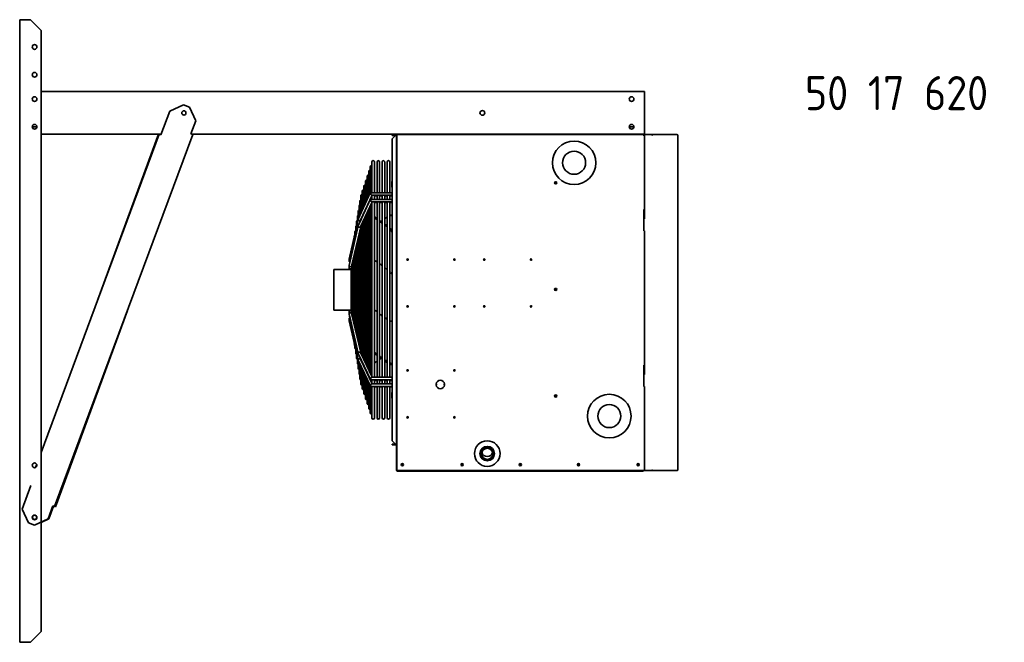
# Model space of a CAD drawing. Extents: x 1965 to 12366, y 538 to 8452.
# Tile 32 of 33: x 9268 to 11000, y 6143 to 7238. Entities that reach past the tile are written whole.
import ezdxf

# ---------------------------------------------------------------- set-up
doc = ezdxf.new("R2010")
doc.units = 0
doc.header["$LTSCALE"] = 2
doc.layers.add('TEXT', color=5, linetype='CONTINUOUS')
doc.layers.add('Visible', color=7, linetype='CONTINUOUS', lineweight=35)
doc.styles.get("Standard").update_dxf_attribs({"font": 'ISOCP'})

msp = doc.modelspace()

# ---------------------------------------------------------------- linework, layer by layer
at = {"layer": 'Visible'}
for p, q in [((9271.25, 7238.27), (9267.88, 7238.27)), ((9267.88, 6143.27), (9267.88, 7238.27)), ((9271.25, 7238.27), (9286.63, 7238.27)), ((9286.63, 7238.27), (9305.38, 7219.52)), ((9305.38, 7219.52), (9305.38, 6162.02)), ((9305.38, 7111.9), (10366.63, 7111.9)), ((10366.63, 7108.52), (10366.63, 7111.9)), ((10366.63, 7040.27), (10366.63, 7108.52)), ((9531.69, 7077.25), (9555.79, 7088.31)), ((9566.34, 7084.4), (9555.79, 7088.31)), ((9566.34, 7084.4), (9577.4, 7060.3)), ((9531.69, 7077.25), (9516.3, 7035.76)), ((9298.24, 7049.65), (9290.02, 7049.65)), ((9569.05, 7037.79), (9577.4, 7060.3)), ((10348.24, 7049.65), (10340.02, 7049.65)), ((9305.38, 6476.89), (9513.13, 7036.94)), ((9513.12, 7036.9), (9305.38, 7036.9)), ((9572.21, 7036.62), (9329.36, 6381.96)), ((9511.97, 7036.9), (9405.18, 6745.93)), ((9513.1, 7036.85), (9512.96, 7036.9)), ((9516.3, 7035.76), (9513.13, 7036.94)), ((9516.72, 7036.9), (9513.24, 7036.9)), ((9515.57, 7036.9), (9515.29, 7036.14)), ((9572.21, 7036.62), (9569.05, 7037.79)), ((10366.63, 7036.9), (9571.46, 7036.9)), ((9923, 7035.77), (9923, 7034.65)), ((9929, 7035.77), (9923, 7035.77)), ((9923, 7034.65), (9929, 7034.65)), ((9923, 7028.6), (9929, 7034.6)), ((9929, 7034.65), (9929, 7035.77)), ((9930.5, 7035.77), (9930.5, 7026.4)), ((9931.25, 7035.77), (9931.25, 7026.4)), ((9931.25, 7035.35), (9932, 7035.35)), ((9931.63, 7036.15), (10364.38, 7036.15)), ((9932.06, 7035.4), (9932.06, 7036.15)), ((10364.38, 7035.02), (10364.38, 7036.15)), ((10365.5, 7035.02), (10364.38, 7035.02)), ((10364.75, 7035.77), (10364.75, 7035.02)), ((10365.5, 7035.02), (10365.5, 7035.77)), ((10366.56, 7035.02), (10365.5, 7035.02)), ((10366.63, 7035.02), (10366.56, 7035.02)), ((10366.63, 7036.9), (10366.63, 7040.27)), ((10366.63, 7036.15), (10380, 7036.15)), ((10366.63, 7036.15), (10366.63, 7035.4)), ((10366.63, 7035.4), (10366.63, 7035.02)), ((10366.63, 7035.02), (10366.63, 6904.52)), ((10366.63, 6888.02), (10366.63, 7035.02)), ((10380.07, 7036.15), (10380, 7036.15)), ((10380.07, 7035.4), (10380.03, 7035.4)), ((10380.03, 7035.35), (10380.19, 7035.35)), ((10380.04, 7035.02), (10380.83, 7035.02)), ((10380.07, 7036.15), (10424.38, 7036.15)), ((10380.07, 7035.4), (10380.07, 7036.15)), ((10425.17, 7035.02), (10425.5, 7035.02)), ((10425.5, 7035.02), (10425.5, 6446.27)), ((9923, 6497.7), (9923, 7028.6)), ((9930.5, 7026.4), (9930.5, 7024.52)), ((9931.25, 7026.4), (9930.5, 7026.4)), ((9930.5, 7024.52), (9930.5, 6505.15)), ((9930.5, 7021.9), (9931.25, 7021.9)), ((9931.25, 7026.02), (9931.25, 7026.4)), ((9931.25, 6445.15), (9931.25, 7026.02)), ((9884.57, 6979.6), (9884.57, 6933.58)), ((9887.38, 6988.15), (9887.38, 6933.97)), ((9891.88, 6933.97), (9891.88, 6988.15)), ((9896.38, 6988.15), (9896.38, 6933.97)), ((9900.88, 6933.97), (9900.88, 6988.15)), ((9905.38, 6988.15), (9905.38, 6933.97)), ((9909.88, 6933.97), (9909.88, 6988.15)), ((9914.38, 6988.15), (9914.38, 6933.97)), ((9918.88, 6933.97), (9918.88, 6988.15)), ((9878.94, 6962.5), (9878.94, 6921.27)), ((9881.75, 6971.05), (9881.75, 6927.43)), ((9873.31, 6945.4), (9873.31, 6908.97)), ((9876.12, 6953.95), (9876.12, 6915.12)), ((9922.7, 6953.64), (9923, 6954.16)), ((9922.7, 6953.64), (9922.7, 6952.99)), ((9922.7, 6952.99), (9922.7, 6948.76)), ((9922.7, 6948.76), (9922.7, 6944.54)), ((9930.5, 6951.76), (9931.25, 6951.76)), ((9930.5, 6945.76), (9931.25, 6945.76)), ((9863.39, 6887.29), (9884.62, 6933.71)), ((9867.59, 6885.64), (9887.63, 6929.47)), ((9867.68, 6928.31), (9867.68, 6896.67)), ((9870.5, 6936.85), (9870.5, 6902.82)), ((9885.03, 6933.97), (9923, 6933.97)), ((9887.35, 6929.47), (9923, 6929.47)), ((9887.38, 6928.91), (9887.38, 6922.33)), ((9891.88, 6922.33), (9891.88, 6929.47)), ((9891.88, 6928.56), (9896.38, 6928.56)), ((9896.38, 6929.47), (9896.38, 6922.33)), ((9900.88, 6922.33), (9900.88, 6929.47)), ((9900.88, 6928.56), (9905.38, 6928.56)), ((9905.38, 6929.47), (9905.38, 6922.33)), ((9909.88, 6922.33), (9909.88, 6929.47)), ((9909.88, 6928.56), (9914.38, 6928.56)), ((9914.38, 6929.47), (9914.38, 6922.33)), ((9918.88, 6922.33), (9918.88, 6929.47)), ((9918.88, 6928.56), (9923, 6928.56)), ((9922.7, 6944.54), (9922.7, 6943.89)), ((9922.7, 6943.89), (9923, 6943.37)), ((9863.39, 6875.66), (9884.62, 6922.07)), ((9864.76, 6910.24), (9864.76, 6890.28)), ((9866.22, 6919.27), (9866.22, 6893.47)), ((9867.59, 6874), (9887.63, 6917.83)), ((9878.94, 6910.46), (9878.94, 6909.64)), ((9881.75, 6916.61), (9881.75, 6915.79)), ((9884.57, 6922.76), (9884.57, 6921.94)), ((9884.57, 6911.12), (9884.57, 6616.1)), ((9885.03, 6922.33), (9923, 6922.33)), ((9887.35, 6917.83), (9923, 6917.83)), ((9887.38, 6917.28), (9887.38, 6609.98)), ((9891.88, 6609.44), (9891.88, 6917.83)), ((9891.88, 6916.86), (9896.38, 6916.86)), ((9896.38, 6917.83), (9896.38, 6609.44)), ((9900.88, 6609.44), (9900.88, 6917.83)), ((9900.88, 6916.86), (9905.38, 6916.86)), ((9905.38, 6917.83), (9905.38, 6609.44)), ((9909.88, 6609.44), (9909.88, 6917.83)), ((9909.88, 6916.86), (9914.38, 6916.86)), ((9914.38, 6917.83), (9914.38, 6609.44)), ((9918.88, 6609.44), (9918.88, 6917.83)), ((9918.88, 6916.86), (9923, 6916.86)), ((9863.3, 6901.21), (9863.3, 6886.98)), ((9873.31, 6898.15), (9873.31, 6897.34)), ((9876.12, 6904.3), (9876.12, 6903.49)), ((9878.94, 6898.82), (9878.94, 6628.33)), ((9881.75, 6904.97), (9881.75, 6622.22)), ((10365.5, 6904.52), (10365.5, 6867.02)), ((10366.63, 6904.52), (10365.5, 6904.52)), ((10365.88, 6888.02), (10365.88, 6904.52)), ((9847.14, 6817.38), (9863.33, 6887.09)), ((9847.14, 6805.75), (9863.33, 6875.46)), ((9860.38, 6883.14), (9860.38, 6874.39)), ((9861.84, 6892.18), (9861.84, 6880.69)), ((9867.25, 6884.08), (9867.63, 6885.73)), ((9867.68, 6885.85), (9867.68, 6885.03)), ((9870.5, 6892), (9870.5, 6891.19)), ((9870.5, 6880.37), (9870.5, 6646.68)), ((9873.31, 6886.52), (9873.31, 6640.56)), ((9876.12, 6892.67), (9876.12, 6634.45)), ((9930.97, 6855.62), (9930.97, 6885.24)), ((10365.5, 6888.03), (10365.88, 6888.03)), ((10366.63, 6888.02), (10365.5, 6888.02)), ((9851.58, 6804.98), (9867.63, 6874.1)), ((9857.46, 6865.08), (9857.46, 6861.81)), ((9858.92, 6874.11), (9858.92, 6868.1)), ((9864.76, 6861.74), (9864.76, 6665.19)), ((9866.22, 6868.04), (9866.22, 6658.94)), ((9867.68, 6874.22), (9867.68, 6652.8)), ((10365.5, 6867.02), (10366.63, 6867.02)), ((10366.63, 6867.02), (10366.63, 6630.77)), ((10366.63, 6614.27), (10366.63, 6867.02)), ((9856, 6856.05), (9856, 6855.52)), ((9860.38, 6842.86), (9860.38, 6683.96)), ((9861.84, 6849.16), (9861.84, 6677.71)), ((9863.3, 6855.45), (9863.3, 6671.45)), ((9930.97, 6781.54), (9930.97, 6842.7)), ((9856, 6823.99), (9856, 6702.73)), ((9857.46, 6830.28), (9857.46, 6696.48)), ((9858.92, 6836.57), (9858.92, 6690.22)), ((9847.11, 6813.79), (9847.11, 6817.13)), ((9847.11, 6813.57), (9847.11, 6813.79)), ((9853.07, 6811.4), (9853.07, 6715.25)), ((9854.53, 6817.69), (9854.53, 6708.99)), ((9950.38, 6815.22), (9950.38, 6817.58)), ((9820.63, 6798.77), (9820.63, 6727.52)), ((9820.63, 6798.77), (9850.63, 6798.77)), ((9847.11, 6802.16), (9847.11, 6805.5)), ((9847.11, 6801.87), (9847.11, 6802.16)), ((9850.63, 6725.94), (9850.63, 6800.66)), ((9851.61, 6803.62), (9851.61, 6805.11)), ((9851.61, 6803.62), (9851.61, 6722.97)), ((9930.97, 6781.54), (9931.25, 6781.74)), ((9330.59, 6381.61), (9457.25, 6726.71)), ((9820.63, 6727.52), (9850.63, 6727.52)), ((9847.11, 6724.43), (9847.11, 6721.11)), ((9847.11, 6721.11), (9847.11, 6720.8)), ((9847.14, 6720.86), (9863.33, 6651.55)), ((9847.14, 6720.55), (9848.64, 6714.07)), ((9851.58, 6721.63), (9867.63, 6652.91)), ((9851.61, 6722.97), (9851.61, 6721.5)), ((9950.38, 6732.72), (9950.38, 6735.08)), ((9847.11, 6712.73), (9847.11, 6709.41)), ((9847.11, 6709.17), (9847.11, 6709.41)), ((9847.14, 6709.16), (9863.33, 6639.85)), ((9847.14, 6708.92), (9856, 6670.78)), ((9856, 6671.24), (9856, 6670.25)), ((9856.43, 6668.93), (9857.46, 6664.49)), ((9857.46, 6664.99), (9857.46, 6661.22)), ((9858.68, 6659.22), (9858.92, 6658.2)), ((9858.92, 6658.73), (9858.92, 6652.19)), ((9860.38, 6652.48), (9860.38, 6643.15)), ((9863.4, 6651.35), (9884.63, 6605.2)), ((9867.58, 6653.01), (9887.63, 6609.44)), ((9861.84, 6646.22), (9861.84, 6634.12)), ((9863.3, 6639.96), (9863.3, 6625.09)), ((9863.4, 6639.65), (9884.63, 6593.5)), ((9864.76, 6636.68), (9864.76, 6616.06)), ((9866.22, 6633.5), (9866.22, 6607.02)), ((9867.19, 6643.11), (9867.63, 6641.21)), ((9867.58, 6641.31), (9887.63, 6597.74)), ((9867.68, 6642.03), (9867.68, 6641.09)), ((9870.5, 6635.91), (9870.5, 6634.98)), ((9867.68, 6630.33), (9867.68, 6597.99)), ((9870.5, 6624.21), (9870.5, 6589.44)), ((9873.31, 6629.8), (9873.31, 6628.86)), ((9873.31, 6618.1), (9873.31, 6580.89)), ((9876.12, 6623.68), (9876.12, 6622.75)), ((9878.94, 6617.56), (9878.94, 6616.63)), ((10365.5, 6630.77), (10365.5, 6593.27)), ((10366.63, 6630.77), (10365.5, 6630.77)), ((10365.88, 6614.27), (10365.88, 6630.77)), ((9876.12, 6611.98), (9876.12, 6572.34)), ((9878.94, 6605.86), (9878.94, 6563.79)), ((9881.75, 6611.45), (9881.75, 6610.51)), ((9881.75, 6599.75), (9881.75, 6555.25)), ((9884.57, 6605.33), (9884.57, 6604.4)), ((9885.04, 6604.94), (9923, 6604.94)), ((9887.34, 6609.44), (9923, 6609.44)), ((9887.38, 6604.94), (9887.38, 6598.28)), ((9891.88, 6597.74), (9891.88, 6604.94)), ((9891.88, 6603.96), (9896.38, 6603.96)), ((9896.38, 6604.94), (9896.38, 6597.74)), ((9900.88, 6597.74), (9900.88, 6604.94)), ((9900.88, 6603.96), (9905.38, 6603.96)), ((9905.38, 6604.94), (9905.38, 6597.74)), ((9909.88, 6597.74), (9909.88, 6604.94)), ((9909.88, 6603.96), (9914.38, 6603.96)), ((9914.38, 6604.94), (9914.38, 6597.74)), ((9918.88, 6597.74), (9918.88, 6604.94)), ((9918.88, 6603.96), (9923, 6603.96)), ((10366.63, 6614.27), (10365.5, 6614.27)), ((9884.57, 6593.63), (9884.57, 6546.7)), ((9885.04, 6593.24), (9923, 6593.24)), ((9887.34, 6597.74), (9923, 6597.74)), ((9887.38, 6593.24), (9887.38, 6538.15)), ((9891.88, 6538.15), (9891.88, 6593.24)), ((9891.88, 6592.33), (9896.38, 6592.33)), ((9896.38, 6593.24), (9896.38, 6538.15)), ((9900.88, 6538.15), (9900.88, 6593.24)), ((9900.88, 6592.33), (9905.38, 6592.33)), ((9905.38, 6593.24), (9905.38, 6538.15)), ((9909.88, 6538.15), (9909.88, 6593.24)), ((9909.88, 6592.33), (9914.38, 6592.33)), ((9914.38, 6593.24), (9914.38, 6538.15)), ((9918.88, 6538.15), (9918.88, 6593.24)), ((9918.88, 6592.33), (9923, 6592.33)), ((9922.7, 6582.41), (9923, 6582.93)), ((9922.7, 6582.41), (9922.7, 6581.75)), ((9922.7, 6581.75), (9922.7, 6577.53)), ((10000.33, 6597.21), (9999.9, 6597.21)), ((9999.9, 6596.09), (10000.33, 6596.09)), ((10001, 6597.21), (10000.33, 6597.21)), ((10000.33, 6597.21), (10000.33, 6596.09)), ((10000.33, 6596.09), (10001, 6596.09)), ((10001, 6596.09), (10001, 6597.21)), ((10015.18, 6597.21), (10014.5, 6597.21)), ((10014.5, 6597.21), (10014.5, 6596.09)), ((10014.5, 6596.09), (10015.18, 6596.09)), ((10015.61, 6597.21), (10015.18, 6597.21)), ((10015.18, 6596.09), (10015.18, 6597.21)), ((10015.18, 6596.09), (10015.61, 6596.09)), ((10365.5, 6593.27), (10366.63, 6593.27)), ((10366.63, 6593.27), (10366.63, 6445.15)), ((10366.63, 6446.27), (10366.63, 6593.27)), ((9922.7, 6577.53), (9922.7, 6573.31)), ((9922.7, 6573.31), (9922.7, 6572.66)), ((9922.7, 6572.66), (9923, 6572.14)), ((9930.5, 6580.53), (9931.25, 6580.53)), ((9930.5, 6574.53), (9931.25, 6574.53)), ((9929, 6491.7), (9923, 6497.7)), ((9931.25, 6505.15), (9930.5, 6505.15)), ((9930.5, 6505.15), (9930.5, 6445.52)), ((9929, 6491.65), (9923, 6491.65)), ((9923, 6491.65), (9923, 6490.52)), ((9923, 6490.52), (9929, 6490.52)), ((9929, 6491.65), (9929, 6490.52)), ((10078.25, 6474.75), (10078.25, 6475.13)), ((10102.25, 6474.75), (10102.25, 6475.13)), ((9295.66, 6450.69), (9297.79, 6456.43)), ((9931.25, 6445.15), (9932.38, 6445.15)), ((9932.38, 6444.4), (9931.63, 6444.4)), ((9932.38, 6445.15), (9932.38, 6444.4)), ((10365.5, 6445.15), (9932.38, 6445.15)), ((10364.38, 6444.4), (9932.38, 6444.4)), ((10365.5, 6445.15), (10366.63, 6445.15)), ((10380, 6445.15), (10366.63, 6445.15)), ((10380, 6445.15), (10380.07, 6445.15)), ((10380.19, 6445.95), (10380.03, 6445.95)), ((10380.07, 6445.9), (10380.03, 6445.9)), ((10380.83, 6446.27), (10380.04, 6446.27)), ((10380.07, 6445.9), (10380.07, 6445.15)), ((10424.38, 6445.15), (10380.07, 6445.15)), ((10425.5, 6446.27), (10425.17, 6446.27)), ((9287.53, 6419.08), (9272.14, 6377.59)), ((9283.2, 6353.49), (9272.14, 6377.59)), ((9317.85, 6360.63), (9326.2, 6383.14)), ((9319.15, 6360.24), (9327.39, 6382.69)), ((9326.2, 6383.14), (9329.36, 6381.96)), ((9329.39, 6382.05), (9330.59, 6381.61)), ((9317.85, 6360.63), (9293.75, 6349.58)), ((9319.15, 6360.24), (9305.38, 6353.86)), ((9283.2, 6353.49), (9293.75, 6349.58)), ((9305.38, 6162.02), (9286.63, 6143.27)), ((9267.88, 6143.27), (9271.25, 6143.27)), ((9286.63, 6143.27), (9271.25, 6143.27))]:
    msp.add_line(p, q, dxfattribs=at)
for centre, radius in [((9294.13, 7190.27), 4.13), ((9294.13, 7141.52), 4.13), ((9294.13, 7098.77), 4.13), ((10344.13, 7098.77), 4.13), ((9556.63, 7074.4), 3.75), ((10081.63, 7074.4), 4.13), ((9294.13, 7050.02), 4.13), ((10344.13, 7050.02), 4.13), ((10243.07, 6986.65), 38.25), ((10243.07, 6986.65), 20.25), ((10210.63, 6951.4), 1.88), ((10210.63, 6951.4), 1.31), ((9950, 6816.4), 1.24), ((10032.5, 6816.4), 1.24), ((10085, 6816.4), 1.24), ((10167.5, 6816.4), 1.24), ((10210.63, 6763.9), 1.88), ((10210.63, 6763.9), 1.31), ((9950, 6733.9), 1.24), ((10032.5, 6733.9), 1.24), ((10085, 6733.9), 1.24), ((10167.5, 6733.9), 1.24), ((9950, 6621.4), 1.24), ((10032.5, 6621.4), 1.24), ((10210.63, 6576.4), 1.88), ((10210.63, 6576.4), 1.31), ((10304.94, 6541.15), 38.25), ((10304.94, 6541.15), 20.25), ((9950, 6538.9), 1.24), ((10032.5, 6538.9), 1.24), ((10090.25, 6475.15), 22.5), ((10090.25, 6475.15), 12.75), ((9294.13, 6454.52), 4.13), ((9941, 6455.65), 1.88), ((9941, 6455.65), 1.31), ((10046, 6455.65), 1.88), ((10046, 6455.65), 1.31), ((10148.38, 6455.65), 1.88), ((10148.38, 6455.65), 1.31), ((10250.75, 6455.65), 1.88), ((10250.75, 6455.65), 1.31), ((10355.75, 6455.65), 1.88), ((10355.75, 6455.65), 1.31), ((9294.13, 6363.02), 4.13), ((9294.08, 6363.05), 3.75)]:
    msp.add_circle(centre, radius, dxfattribs=at)
for centre, radius, start, end in [((9931.63, 7035.77), 1.13, 90, 180), ((9931.63, 7035.77), 0.375, 90, 180), ((10364.38, 7035.77), 1.13, 0, 90), ((10364.38, 7035.77), 0.375, 0, 90), ((10366.63, 7035.02), 1.13, 90, 180), ((10366.63, 7035.02), 0.375, 90, 180), ((10424.38, 7035.02), 1.12, 0, 90), ((9886.82, 6979.6), 2.25, 75.49447, 180), ((9889.63, 6988.15), 2.25, 0, 180), ((9898.63, 6988.15), 2.25, 0, 180), ((9907.63, 6988.15), 2.25, 0, 180), ((9916.63, 6988.15), 2.25, 0, 180), ((9881.19, 6962.5), 2.25, 75.49447, 180), ((9884, 6971.05), 2.25, 75.49447, 180), ((9875.56, 6945.4), 2.25, 75.49447, 180), ((9878.37, 6953.95), 2.25, 75.49447, 180), ((9869.93, 6928.31), 2.25, 75.49447, 180), ((9872.75, 6936.85), 2.25, 75.49447, 180), ((9867.01, 6910.24), 2.25, 110.52394, 180), ((9868.47, 6919.27), 2.25, 110.52394, 180), ((9864.09, 6892.18), 2.25, 110.52394, 180), ((9865.55, 6901.21), 2.25, 110.52394, 180), ((9861.17, 6874.11), 2.25, 110.52394, 180), ((9862.63, 6883.14), 2.25, 110.52394, 180), ((9859.71, 6865.08), 2.25, 117.12407, 180), ((9858.25, 6856.05), 2.25, 143.97343, 180), ((9858.25, 6670.25), 2.25, 180, 222.29313), ((9859.71, 6661.22), 2.25, 180, 246.79219), ((9861.17, 6652.19), 2.25, 180, 249.47606), ((9862.63, 6643.15), 2.25, 180, 249.47606), ((9864.09, 6634.12), 2.25, 180, 249.47606), ((9865.55, 6625.09), 2.25, 180, 249.47606), ((9867.01, 6616.06), 2.25, 180, 249.47606), ((9868.47, 6607.02), 2.25, 180, 249.47606), ((10007.75, 6596.65), 7.5, 4.30122, 175.69878), ((9869.93, 6597.99), 2.25, 180, 284.50553), ((9872.75, 6589.44), 2.25, 180, 284.50553), ((10007.75, 6596.65), 7.5, 184.30122, 355.69878), ((9875.56, 6580.89), 2.25, 180, 284.50553), ((9878.37, 6572.34), 2.25, 180, 284.50553), ((9881.19, 6563.79), 2.25, 180, 284.50553), ((9884, 6555.25), 2.25, 180, 284.50553), ((9886.82, 6546.7), 2.25, 180, 284.50553), ((9889.63, 6538.15), 2.25, 180, 0), ((9898.63, 6538.15), 2.25, 180, 0), ((9907.63, 6538.15), 2.25, 180, 0), ((9916.63, 6538.15), 2.25, 180, 0), ((10090.25, 6475.15), 12, 359.96001, 180.03999), ((9931.63, 6445.52), 1.13, 180, 199.47122), ((9931.63, 6445.52), 1.13, 199.47122, 270), ((10424.38, 6446.27), 1.12, 270, 0), ((9294.2, 6363.01), 3.75, 70.73064, 248.76266)]:
    msp.add_arc(centre, radius, start, end, dxfattribs=at)
for centre, major_axis, ratio, start_param, end_param in [((10424.38, 7035.02), (0, 1.12), 0.7071068, 4.712389, 6.2831853), ((9886.19, 6931.72), (-1.4, 2.18), 0.3850446, 6.0407521, 8.3940474), ((9886.19, 6931.72), (1.4, -2.18), 0.3850446, 5.2524547, 6.0407521), ((9886.19, 6920.08), (-1.4, 2.18), 0.3850446, 6.0407521, 8.3940474), ((9886.19, 6920.08), (1.4, -2.18), 0.3850446, 5.2524547, 6.0407521), ((9865.49, 6886.46), (2.14, -0.73), 0.6833725, 3.0728516, 4.9412804), ((9865.49, 6874.83), (2.14, -0.73), 0.6833725, 3.0728516, 4.9412804), ((9865.49, 6886.46), (2.14, -0.73), 0.6833725, 4.9412804, 6.2144442), ((9367.45, 6505.13), (756.82, 0), 0.7050537, 0.796952, 0.8052175), ((10438.8, 7260.5), (-756.81, 0), 0.7050537, 0.7655749, 0.7716977), ((10438.8, 7260.5), (-756.81, 0), 0.7050537, 0.7801874, 0.7886048), ((9367.45, 6505.13), (756.82, 0), 0.7050537, 0.7801872, 0.7886045), ((9367.45, 7261.62), (756.82, 0), 0.7080894, 5.499452, 5.5029981), ((9367.45, 7262.01), (756.82, 0), 0.7091539, 5.4996883, 5.5029981), ((9367.45, 7261.62), (756.82, 0), 0.7080894, 5.5114876, 5.5176101), ((9367.45, 7262.01), (756.82, 0), 0.7091539, 5.5114876, 5.5176101), ((10438.8, 7260.5), (-756.81, 0), 0.7050537, 0.7969524, 0.8052177), ((9367.45, 6505.13), (756.82, 0), 0.7050537, 0.7655752, 0.7716977), ((9865.49, 6874.83), (2.14, -0.73), 0.6833725, 4.9412804, 6.2144442), ((9849.36, 6817), (2.24, -0.26), 0.7003999, 3.0615175, 4.7924642), ((9849.36, 6817), (2.24, -0.26), 0.7003999, 4.7924642, 4.802557), ((9849.36, 6805.37), (2.24, -0.26), 0.7003999, 3.0615175, 4.7924642), ((9849.36, 6805.37), (2.24, -0.26), 0.7003999, 4.7924642, 6.2031101), ((9370, 6427.15), (753.22, 0), 0.7050537, 0.7306055, 0.7314865), ((9849.36, 6721.24), (2.24, 0.26), 0.7044737, 1.4898033, 3.2225857), ((9849.36, 6720.93), (2.24, 0.26), 0.7003999, 3.0615175, 3.4739028), ((9849.36, 6721.24), (2.24, 0.26), 0.7044737, 0.0809931, 1.4898033), ((9849.36, 6709.54), (2.24, 0.26), 0.7044737, 1.4898033, 3.2225857), ((9849.36, 6709.3), (2.24, 0.26), 0.7003999, 3.0615175, 3.4447448), ((9849.36, 6709.54), (2.24, 0.26), 0.7044737, 1.4680472, 1.4898033), ((9865.49, 6652.18), (2.13, 0.73), 0.687351, 1.3393535, 3.2110494), ((9865.49, 6652.18), (2.13, 0.73), 0.687351, 0.0694567, 1.3393535), ((9367.45, 6264.29), (756.82, 0), 0.7091539, 0.796952, 0.8052175), ((10438.8, 7024.04), (-756.81, 0), 0.7091539, 0.7655749, 0.7716977), ((9865.49, 6640.48), (2.13, 0.73), 0.687351, 1.3393535, 3.2110494), ((9865.49, 6640.48), (2.13, 0.73), 0.687351, 0.0694567, 1.3393535), ((10438.8, 6265.8), (-756.81, 0), 0.7050537, 5.5114876, 5.5176104), ((10438.8, 7024.04), (-756.81, 0), 0.7091539, 0.7801874, 0.7886048), ((9367.45, 6264.29), (756.82, 0), 0.7091539, 0.7801872, 0.7886045), ((10438.8, 6265.8), (-756.81, 0), 0.7050537, 5.4978734, 5.502998), ((9367.45, 6264.68), (756.82, 0), 0.7080894, 0.7801872, 0.7837333), ((10438.8, 7024.04), (-756.81, 0), 0.7091539, 0.7969524, 0.8052177), ((9367.45, 6264.29), (756.82, 0), 0.7091539, 0.7655752, 0.7716977), ((9367.45, 6264.68), (756.82, 0), 0.7080894, 0.7655752, 0.7716977), ((9886.19, 6607.19), (1.4, 2.18), 0.3880736, 1.0261978, 3.3852916), ((9886.19, 6607.19), (-1.4, -2.18), 0.3880736, 3.3852916, 4.1677905), ((9886.19, 6595.49), (1.4, 2.18), 0.3880736, 1.0261978, 3.3852916), ((9886.19, 6595.49), (-1.4, -2.18), 0.3880736, 3.3852916, 4.1677905), ((10090.25, 6479.84), (-9.75, 0), 0.9999601, 0.2641813, 2.8774114), ((10424.38, 6446.27), (0, -1.13), 0.7071068, 0, 1.5707963)]:
    msp.add_ellipse(centre, major_axis=major_axis, ratio=ratio, start_param=start_param, end_param=end_param, dxfattribs=at)
for major_axis in [(12, 0), (-9.75, 0)]:
    msp.add_ellipse((10090.25, 6474.75), major_axis=major_axis, ratio=0.9999601, dxfattribs=at)
for points, knots in [([(9930.5, 7034.27), (9930.5, 7034.84), (9930.15, 7035.39), (9929.64, 7035.63), (9929.44, 7035.73), (9929.22, 7035.77), (9929, 7035.77)], [0, 0, 0, 0, 1.1358119, 1.1358119, 1.1358119, 1.5707963, 1.5707963, 1.5707963, 1.5707963]), ([(9929, 7034.6), (9929.57, 7034.52), (9930.13, 7034.44), (9930.36, 7034.36), (9930.46, 7034.33), (9930.5, 7034.3), (9930.5, 7034.27)], [0, 0, 0, 0, 1.1358119, 1.1358119, 1.1358119, 1.5707963, 1.5707963, 1.5707963, 1.5707963]), ([(9931.28, 7035.3), (9931.37, 7035.23), (9931.64, 7035.16), (9931.99, 7035.09), (9932.12, 7035.07), (9932.25, 7035.05), (9932.38, 7035.02)], [-0.8545484, -0.8545484, -0.8545484, -0.8545484, -0.22299966, -0.22299966, -0.22299966, 0, 0, 0, 0]), ([(9932.06, 7036.15), (9932.14, 7036.15), (9932.22, 7035.84), (9932.31, 7035.41), (9932.33, 7035.29), (9932.36, 7035.15), (9932.38, 7035.02)], [-1, -1, -1, -1, -0.2229997, -0.2229997, -0.2229997, 0, 0, 0, 0]), ([(9918.88, 6893.6), (9920.18, 6894.13), (9921.43, 6894.47), (9922.74, 6894.63), (9922.87, 6894.64), (9923, 6894.65)], [1.14008282, 1.14008282, 1.14008282, 1.14008282, 1.94770386, 1.94770386, 2.04224482, 2.04224482, 2.04224482, 2.04224482]), ([(9918.88, 6893.44), (9920.18, 6893.97), (9921.43, 6894.31), (9922.74, 6894.47), (9922.87, 6894.49), (9923, 6894.5)], [1.14008282, 1.14008282, 1.14008282, 1.14008282, 1.94770386, 1.94770386, 2.04224482, 2.04224482, 2.04224482, 2.04224482]), ([(9923, 6868.01), (9922.08, 6869.07), (9921.13, 6870.08), (9919.72, 6871.45), (9919.3, 6871.84), (9918.88, 6872.23)], [3.86457143, 3.86457143, 3.86457143, 3.86457143, 4.43182503, 4.43182503, 4.67253917, 4.67253917, 4.67253917, 4.67253917]), ([(9918.88, 6869.63), (9920.18, 6868.2), (9921.43, 6866.64), (9922.74, 6864.81), (9922.87, 6864.62), (9923, 6864.42)], [1.14008282, 1.14008282, 1.14008282, 1.14008282, 1.94770386, 1.94770386, 2.04224482, 2.04224482, 2.04224482, 2.04224482]), ([(9847.11, 6813.79), (9847.11, 6813.62), (9847.17, 6813.43), (9847.4, 6813.09), (9847.57, 6812.93), (9847.97, 6812.68), (9848.22, 6812.57), (9848.57, 6812.48), (9848.63, 6812.46), (9848.7, 6812.45)], [0.45444042, 0.45444042, 0.45444042, 0.45444042, 0.56826078, 0.56826078, 0.68208113, 0.68208113, 0.79502712, 0.79502712, 0.82118071, 0.82118071, 0.82118071, 0.82118071]), ([(9848.64, 6812.23), (9848.6, 6812.24), (9848.55, 6812.25), (9848.22, 6812.33), (9847.97, 6812.44), (9847.57, 6812.7), (9847.4, 6812.86), (9847.17, 6813.21), (9847.11, 6813.39), (9847.11, 6813.61), (9847.11, 6813.64), (9847.12, 6813.68)], [0.09368277, 0.09368277, 0.09368277, 0.09368277, 0.11294599, 0.11294599, 0.22589198, 0.22589198, 0.33971234, 0.33971234, 0.45353269, 0.45353269, 0.47788579, 0.47788579, 0.47788579, 0.47788579]), ([(9847.11, 6802.16), (9847.11, 6801.93), (9847.17, 6801.69), (9847.4, 6801.24), (9847.57, 6801.04), (9847.97, 6800.71), (9848.23, 6800.57), (9848.78, 6800.38), (9849.08, 6800.34), (9849.64, 6800.34), (9849.95, 6800.38), (9850.37, 6800.53), (9850.5, 6800.59), (9850.63, 6800.66)], [0.45353269, 0.45353269, 0.45353269, 0.45353269, 0.56776495, 0.56776495, 0.68199721, 0.68199721, 0.79498516, 0.79498516, 0.90797311, 0.90797311, 1.02096106, 1.02096106, 1.0796725, 1.0796725, 1.0796725, 1.0796725]), ([(9849.36, 6800.04), (9849.08, 6800.04), (9848.78, 6800.08), (9848.23, 6800.27), (9847.97, 6800.41), (9847.57, 6800.74), (9847.4, 6800.95), (9847.17, 6801.4), (9847.11, 6801.64), (9847.11, 6801.92), (9847.11, 6801.96), (9847.12, 6802.01)], [0, 0, 0, 0, 0.11298795, 0.11298795, 0.2259759, 0.2259759, 0.34020816, 0.34020816, 0.45444042, 0.45444042, 0.47878257, 0.47878257, 0.47878257, 0.47878257]), ([(9850.63, 6800.36), (9850.5, 6800.29), (9850.37, 6800.23), (9849.95, 6800.08), (9849.64, 6800.04), (9849.36, 6800.04)], [1.64424683, 1.64424683, 1.64424683, 1.64424683, 1.70295827, 1.70295827, 1.81594622, 1.81594622, 1.81594622, 1.81594622]), ([(9850.63, 6800.66), (9850.75, 6800.72), (9850.85, 6800.8), (9851.15, 6801.04), (9851.32, 6801.24), (9851.55, 6801.69), (9851.61, 6801.93), (9851.61, 6802.16)], [1.0796725, 1.0796725, 1.0796725, 1.0796725, 1.13394901, 1.13394901, 1.24818127, 1.24818127, 1.36241353, 1.36241353, 1.36241353, 1.36241353]), ([(9849.36, 6726.26), (9849.08, 6726.26), (9848.78, 6726.21), (9848.23, 6726.03), (9847.97, 6725.88), (9847.57, 6725.56), (9847.4, 6725.35), (9847.17, 6724.9), (9847.11, 6724.66), (9847.11, 6724.43)], [0, 0, 0, 0, 0.11298795, 0.11298795, 0.2259759, 0.2259759, 0.34020816, 0.34020816, 0.45444042, 0.45444042, 0.45444042, 0.45444042]), ([(9850.63, 6725.94), (9850.5, 6726.01), (9850.37, 6726.07), (9849.95, 6726.21), (9849.64, 6726.26), (9849.36, 6726.26)], [1.64424683, 1.64424683, 1.64424683, 1.64424683, 1.70295827, 1.70295827, 1.81594622, 1.81594622, 1.81594622, 1.81594622]), ([(9851.61, 6724.43), (9851.61, 6724.66), (9851.55, 6724.9), (9851.32, 6725.35), (9851.15, 6725.56), (9850.85, 6725.8), (9850.75, 6725.87), (9850.63, 6725.94)], [1.3615058, 1.3615058, 1.3615058, 1.3615058, 1.47573806, 1.47573806, 1.58997032, 1.58997032, 1.64424683, 1.64424683, 1.64424683, 1.64424683]), ([(9848.72, 6714.09), (9848.65, 6714.07), (9848.57, 6714.05), (9848.22, 6713.96), (9847.97, 6713.85), (9847.57, 6713.6), (9847.4, 6713.44), (9847.17, 6713.09), (9847.11, 6712.9), (9847.11, 6712.73)], [0.08342888, 0.08342888, 0.08342888, 0.08342888, 0.11294599, 0.11294599, 0.22589198, 0.22589198, 0.33971234, 0.33971234, 0.45353269, 0.45353269, 0.45353269, 0.45353269]), ([(9923, 6633.31), (9922.08, 6633.47), (9921.13, 6633.73), (9919.72, 6634.23), (9919.3, 6634.4), (9918.88, 6634.58)], [3.86457143, 3.86457143, 3.86457143, 3.86457143, 4.43182503, 4.43182503, 4.67253917, 4.67253917, 4.67253917, 4.67253917]), ([(9918.88, 6632.86), (9920.18, 6632.32), (9921.43, 6631.98), (9922.74, 6631.82), (9922.87, 6631.81), (9923, 6631.8)], [1.14008282, 1.14008282, 1.14008282, 1.14008282, 1.94770386, 1.94770386, 2.04224482, 2.04224482, 2.04224482, 2.04224482]), ([(9918.88, 6632.7), (9920.18, 6632.17), (9921.43, 6631.83), (9922.74, 6631.67), (9922.87, 6631.66), (9923, 6631.64)], [1.14008282, 1.14008282, 1.14008282, 1.14008282, 1.94770386, 1.94770386, 2.04224482, 2.04224482, 2.04224482, 2.04224482]), ([(9930.5, 6492.02), (9930.5, 6491.95), (9930.15, 6491.87), (9929.64, 6491.79), (9929.44, 6491.76), (9929.22, 6491.73), (9929, 6491.7)], [0, 0, 0, 0, 1.1358119, 1.1358119, 1.1358119, 1.5707963, 1.5707963, 1.5707963, 1.5707963]), ([(9929, 6490.52), (9929.57, 6490.52), (9930.13, 6490.88), (9930.36, 6491.39), (9930.46, 6491.59), (9930.5, 6491.81), (9930.5, 6492.02)], [0, 0, 0, 0, 1.1358119, 1.1358119, 1.1358119, 1.5707963, 1.5707963, 1.5707963, 1.5707963]), ([(10365.44, 6445.15), (10365.33, 6444.84), (10365.08, 6444.58), (10364.77, 6444.47), (10364.64, 6444.42), (10364.51, 6444.4), (10364.38, 6444.4)], [-0.7836531, -0.7836531, -0.7836531, -0.7836531, -0.22299966, -0.22299966, -0.22299966, 0, 0, 0, 0]), ([(10364.63, 6445.15), (10364.57, 6444.84), (10364.51, 6444.58), (10364.45, 6444.47), (10364.43, 6444.42), (10364.4, 6444.4), (10364.38, 6444.4)], [-0.7836531, -0.7836531, -0.7836531, -0.7836531, -0.22299966, -0.22299966, -0.22299966, 0, 0, 0, 0])]:
    msp.add_open_spline(points, degree=3, knots=knots, dxfattribs=at)
for points in [[(9929.24, 7034.56), (9929.17, 7034.61), (9929.09, 7034.65), (9929, 7034.65)], [(9931.25, 7035.35), (9931.25, 7035.33), (9931.26, 7035.31), (9931.28, 7035.3)], [(9932.38, 7035.02), (9932.18, 7035.13), (9932, 7035.24), (9932, 7035.35)], [(9932.38, 7035.02), (9932.27, 7035.22), (9932.16, 7035.4), (9932.06, 7035.4)], [(10380, 7036.15), (10380.01, 7036.15), (10380.02, 7035.83), (10380.03, 7035.4)], [(10380.03, 7035.4), (10380.03, 7035.28), (10380.04, 7035.15), (10380.04, 7035.02)], [(10380.79, 7035.4), (10380.69, 7035.83), (10380.39, 7036.15), (10380.07, 7036.15)], [(10380.3, 7035.02), (10380.31, 7035.22), (10380.2, 7035.4), (10380.07, 7035.4)], [(10380.83, 7035.02), (10380.84, 7035.15), (10380.82, 7035.28), (10380.79, 7035.4)], [(9893.16, 6890.74), (9892.73, 6891.06), (9892.3, 6891.36), (9891.88, 6891.64)], [(9891.88, 6889.85), (9891.88, 6889.85), (9891.88, 6889.85), (9891.89, 6889.85)], [(9913.1, 6890.27), (9913.53, 6890.58), (9913.95, 6890.88), (9914.38, 6891.17)], [(9913.1, 6890.1), (9913.53, 6890.41), (9913.95, 6890.71), (9914.38, 6891)], [(9914.38, 6875.78), (9914.38, 6875.78), (9914.37, 6875.79), (9914.37, 6875.79)], [(9931.25, 6890.82), (9931.02, 6891.08), (9930.77, 6891.32), (9930.5, 6891.54)], [(9931.25, 6890.68), (9931.02, 6890.94), (9930.77, 6891.18), (9930.5, 6891.4)], [(9930.5, 6889.12), (9930.81, 6887.97), (9930.97, 6886.67), (9930.97, 6885.24)], [(9913.1, 6874.89), (9913.53, 6874.58), (9913.95, 6874.25), (9914.38, 6873.9)], [(9931.25, 6854.96), (9931.02, 6855.52), (9930.77, 6856.08), (9930.5, 6856.65)], [(9930.5, 6847.34), (9930.81, 6845.69), (9930.97, 6844.14), (9930.97, 6842.7)], [(9896.38, 6812.14), (9894.88, 6813.08), (9893.38, 6813.98), (9891.87, 6814.84)], [(9905.38, 6805.96), (9903.89, 6807.07), (9902.39, 6808.15), (9900.88, 6809.19)], [(9914.38, 6798.61), (9912.89, 6799.93), (9911.39, 6801.2), (9909.88, 6802.43)], [(9923, 6790.32), (9921.64, 6791.73), (9920.27, 6793.11), (9918.88, 6794.45)], [(9930.53, 6781.89), (9930.52, 6781.9), (9930.51, 6781.91), (9930.5, 6781.92)], [(9891.88, 6728), (9893.37, 6726.67), (9894.87, 6725.39), (9896.38, 6724.15)], [(9900.88, 6720.61), (9902.37, 6719.49), (9903.87, 6718.41), (9905.38, 6717.37)], [(9909.88, 6714.39), (9911.38, 6713.45), (9912.88, 6712.54), (9914.38, 6711.68)], [(9918.88, 6709.22), (9920.26, 6708.51), (9921.63, 6707.83), (9923.01, 6707.2)], [(9930.5, 6704.06), (9930.75, 6703.97), (9931, 6703.88), (9931.25, 6703.79)], [(9893.16, 6652.14), (9892.73, 6652.46), (9892.3, 6652.79), (9891.88, 6653.13)], [(9891.88, 6651.25), (9891.88, 6651.24), (9891.88, 6651.24), (9891.89, 6651.24)], [(9893.16, 6635.55), (9892.73, 6635.24), (9892.3, 6634.94), (9891.88, 6634.66)], [(9913.1, 6636.2), (9913.53, 6635.88), (9913.95, 6635.58), (9914.38, 6635.3)], [(9913.1, 6636.03), (9913.53, 6635.71), (9913.95, 6635.41), (9914.38, 6635.13)], [(9914.38, 6637.09), (9914.38, 6637.1), (9914.37, 6637.1), (9914.37, 6637.1)], [(9931.25, 6635.61), (9931.02, 6635.35), (9930.77, 6635.11), (9930.5, 6634.89)], [(9931.25, 6635.47), (9931.02, 6635.21), (9930.77, 6634.97), (9930.5, 6634.75)], [(9929.24, 6491.74), (9929.17, 6491.68), (9929.09, 6491.65), (9929, 6491.65)], [(10380.03, 6445.9), (10380.02, 6445.46), (10380.01, 6445.15), (10380, 6445.15)], [(10380.04, 6446.27), (10380.04, 6446.15), (10380.03, 6446.02), (10380.03, 6445.9)], [(10380.3, 6446.27), (10380.31, 6446.08), (10380.2, 6445.9), (10380.07, 6445.9)], [(10380.07, 6445.15), (10380.39, 6445.15), (10380.69, 6445.46), (10380.79, 6445.9)], [(10380.79, 6445.9), (10380.82, 6446.02), (10380.84, 6446.15), (10380.83, 6446.27)]]:
    msp.add_open_spline(points, degree=3, dxfattribs=at)
for points, weights in [([(9923, 6954.14), (9922.7, 6953.53), (9922.7, 6952.99)], [1.01048383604, 1.03167334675, 1]), ([(9922.7, 6952.99), (9922.7, 6952.44), (9923, 6951.83)], [1, 1.03167334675, 1.01048383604]), ([(9923, 6951.07), (9922.7, 6949.86), (9922.7, 6948.76)], [1.01048383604, 1.03167334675, 1]), ([(9922.7, 6948.76), (9922.7, 6947.67), (9923, 6946.45)], [1, 1.03167334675, 1.01048383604]), ([(9923, 6945.7), (9922.7, 6945.09), (9922.7, 6944.54)], [1.01048383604, 1.03167334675, 1]), ([(9922.7, 6944.54), (9922.7, 6943.99), (9923, 6943.39)], [1, 1.03167334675, 1.01048383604]), ([(9923, 6582.91), (9922.7, 6582.3), (9922.7, 6581.75)], [1.01048383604, 1.03167334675, 1]), ([(9922.7, 6581.75), (9922.7, 6581.21), (9923, 6580.6)], [1, 1.03167334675, 1.01048383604]), ([(9923, 6579.84), (9922.7, 6578.63), (9922.7, 6577.53)], [1.01048383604, 1.03167334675, 1]), ([(9922.7, 6577.53), (9922.7, 6576.44), (9923, 6575.22)], [1, 1.03167334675, 1.01048383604]), ([(9923, 6574.47), (9922.7, 6573.86), (9922.7, 6573.31)], [1.01048383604, 1.03167334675, 1]), ([(9922.7, 6573.31), (9922.7, 6572.76), (9923, 6572.16)], [1, 1.03167334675, 1.01048383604])]:
    msp.add_rational_spline(points, weights, degree=2, dxfattribs=at)

# ---------------------------------------------------------------- texts
at = {"layer": 'TEXT'}
msp.add_text('50 17 620', height=60, dxfattribs=at).set_placement((10649.05, 7079.13))

doc.saveas('drawing.dxf')
